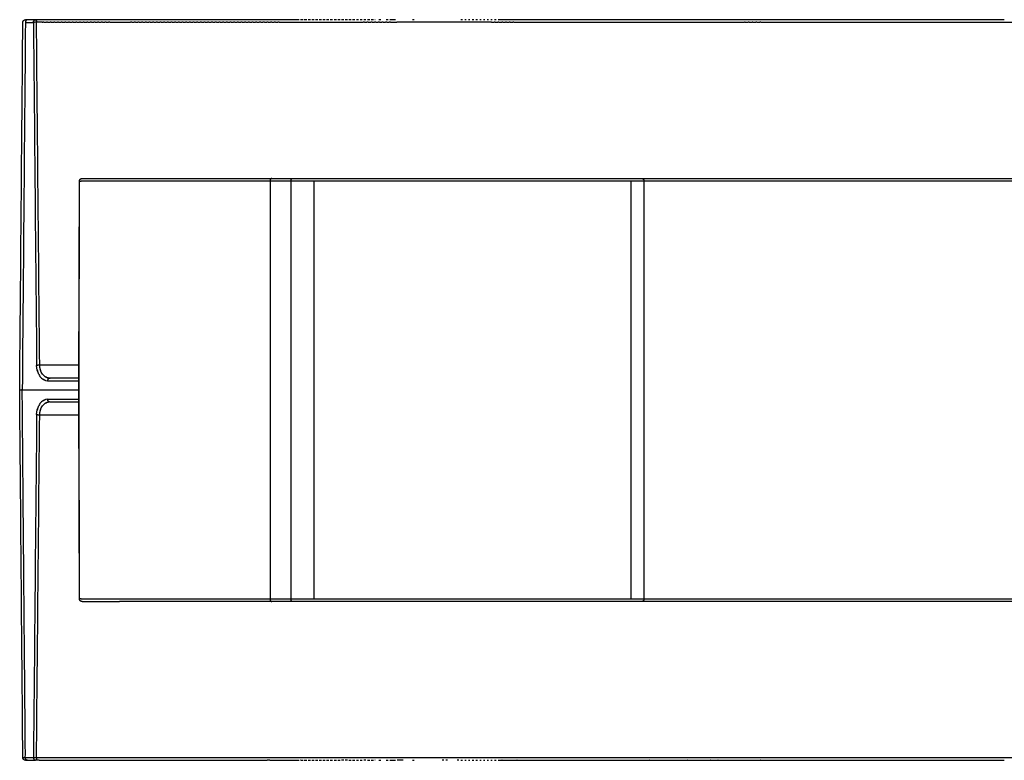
# Model space of a CAD drawing. Header units: millimetres. Extents: x 1996 to 2725, y 0 to 1624.
# Tile 1 of 6: x 1996 to 2360, y 0 to 274. Entities that reach past the tile are written whole.
import ezdxf

# ---------------------------------------------------------------- set-up
doc = ezdxf.new("R2010")
doc.units = ezdxf.units.MM
doc.header["$MEASUREMENT"] = 0
doc.layers.add('Crea2D$visibili$linee', color=7, linetype='Continuous', true_color=0x000000)
doc.layers.add('Default', color=7, linetype='Continuous', true_color=0x000000)

msp = doc.modelspace()

# ---------------------------------------------------------------- linework, layer by layer
at = {"layer": 'Crea2D$visibili$linee'}
for points, weights, degree, knots in [([(1996.84, 273.41), (1996.84, 273.82), (1997.13, 274.11), (1997.42, 274.4), (1997.83, 274.4)], [1, 0.924805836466, 1, 0.925121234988, 1], 2, [0, 0, 0, 0.780994, 0.780994, 1.558804, 1.558804, 1.558804]), ([(1998.54, 274.4), (1997.79, 274.4), (1997.78, 273.41), (1999.27, 273.41), (2000.76, 273.41)], [1, 0.710185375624, 1, 1, 1], 2, [2.570796, 2.570796, 2.570796, 4.132866, 4.132866, 5.132866, 5.132866, 5.132866]), ([(2017.81, 214.6), (2017.81, 214.79), (2017.88, 214.96), (2017.95, 215.16), (2018.1, 215.31), (2018.25, 215.46), (2018.45, 215.53), (2018.56, 215.58), (2018.68, 215.59)], [1, 0.983331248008, 1, 0.978407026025, 1, 0.978407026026, 1, 0.992718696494, 1], 2, [0, 0, 0, 0.36568, 0.36568, 0.782056, 0.782056, 1.198433, 1.198433, 1.439931, 1.439931, 1.439931]), ([(2225.93, 215.6), (2226.34, 215.6), (2226.63, 215.31), (2226.93, 215.01), (2226.93, 214.6)], [1, 0.923879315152, 1, 0.923879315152, 1], 2, [0, 0, 0, 0.785426, 0.785426, 1.570853, 1.570853, 1.570853]), ([(2017.59, 141.6), (2013.97, 141.6), (2010.36, 141.6), (2006.75, 141.6), (2006.3, 141.6), (2005.99, 141.19), (2005.99, 140.61)], [1, 1, 1, 1, 0.806790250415, 0.806790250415, 1], 3, [2.947794, 2.947794, 2.947794, 2.947794, 3, 3, 3, 4.56207, 4.56207, 4.56207, 4.56207]), ([(1996.84, 0.99), (1997.15, 0.99), (1997.47, 0.99), (1997.78, 0.99), (1997.59, 23.53), (1997.39, 46.07), (1997, 91.48), (1996.81, 114.34), (1996.61, 137.2), (1995.99, 137.2), (1995.66, 137.2), (1995.67, 137.2)], [1, 0.999996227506, 0.999996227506, 1, 1, 1, 1, 1, 1, 1, 1, 1], 3, [0, 0, 0, 0, 0.944792, 0.944792, 0.944792, 1.441275, 1.441275, 1.944792, 1.944792, 1.944792, 2.319792, 2.319792, 2.319792, 2.319792]), ([(2017.81, 59.8), (2017.83, 59.8), (2017.85, 59.8), (2017.87, 59.8), (2017.79, 85.6), (2017.71, 111.4), (2017.64, 137.2)], [1, 0.99968617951, 0.99968617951, 1, 1, 1, 1], 3, [0, 0, 0, 0, 0.061329, 0.061329, 0.061329, 77.46169, 77.46169, 77.46169, 77.46169]), ([(2018.68, 58.81), (2018.56, 58.82), (2018.45, 58.87), (2018.25, 58.94), (2018.1, 59.09), (2017.95, 59.24), (2017.88, 59.44), (2017.81, 59.61), (2017.81, 59.8)], [1, 0.992718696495, 1, 0.978407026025, 1, 0.978407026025, 1, 0.983331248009, 1], 2, [0, 0, 0, 0.241498, 0.241498, 0.657874, 0.657874, 1.07425, 1.07425, 1.439931, 1.439931, 1.439931]), ([(2226.93, 59.8), (2226.93, 59.39), (2226.63, 59.09), (2226.34, 58.8), (2225.93, 58.8)], [1, 0.923879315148, 1, 0.923879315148, 1], 2, [0, 0, 0, 0.785426, 0.785426, 1.570853, 1.570853, 1.570853]), ([(1997.83, 0), (1997.42, 0), (1997.13, 0.29), (1996.84, 0.58), (1996.84, 0.99)], [1, 0.924764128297, 1, 0.924805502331, 1], 2, [0, 0, 0, 0.779645, 0.779645, 1.560641, 1.560641, 1.560641])]:
    msp.add_rational_spline(points, weights, degree=degree, knots=knots, dxfattribs=at)
for points, degree in [([(1998.36, 274.4), (1998.1, 274.4), (1997.83, 274.4)], 2), ([(1998.4, 274.4), (1998.38, 274.4), (1998.36, 274.4)], 2), ([(1998.51, 274.4), (1998.45, 274.4), (1998.4, 274.4)], 2), ([(2001.48, 274.4), (2000.01, 274.4), (1998.54, 274.4)], 2), ([(2006.94, 274.4), (2004.24, 274.4), (2001.54, 274.4)], 2), ([(2083.28, 274.4), (2045.11, 274.4), (2006.94, 274.4)], 2), ([(2084.21, 274.4), (2083.74, 274.4), (2083.28, 274.4)], 2), ([(2084.65, 274.4), (2084.43, 274.4), (2084.21, 274.4)], 2), ([(2085.58, 274.4), (2085.11, 274.4), (2084.65, 274.4)], 2), ([(2086.02, 274.4), (2085.8, 274.4), (2085.58, 274.4)], 2), ([(2086.94, 274.4), (2086.48, 274.4), (2086.02, 274.4)], 2), ([(2087.39, 274.4), (2087.17, 274.4), (2086.94, 274.4)], 2), ([(2088.31, 274.4), (2087.85, 274.4), (2087.39, 274.4)], 2), ([(2088.73, 274.4), (2088.52, 274.4), (2088.31, 274.4)], 2), ([(2089.67, 274.4), (2089.2, 274.4), (2088.73, 274.4)], 2), ([(2090.11, 274.4), (2089.89, 274.4), (2089.67, 274.4)], 2), ([(2091.04, 274.4), (2090.57, 274.4), (2090.11, 274.4)], 2), ([(2091.48, 274.4), (2091.26, 274.4), (2091.04, 274.4)], 2), ([(2092.41, 274.4), (2091.94, 274.4), (2091.48, 274.4)], 2), ([(2092.85, 274.4), (2092.63, 274.4), (2092.41, 274.4)], 2), ([(2093.78, 274.4), (2093.31, 274.4), (2092.85, 274.4)], 2), ([(2094.22, 274.4), (2094, 274.4), (2093.78, 274.4)], 2), ([(2095.14, 274.4), (2094.68, 274.4), (2094.22, 274.4)], 2), ([(2095.6, 274.4), (2095.37, 274.4), (2095.14, 274.4)], 2), ([(2096.51, 274.4), (2096.05, 274.4), (2095.6, 274.4)], 2), ([(2096.97, 274.4), (2096.74, 274.4), (2096.51, 274.4)], 2), ([(2097.88, 274.4), (2097.43, 274.4), (2096.97, 274.4)], 2), ([(2098.35, 274.4), (2098.11, 274.4), (2097.88, 274.4)], 2), ([(2099.25, 274.4), (2098.8, 274.4), (2098.35, 274.4)], 2), ([(2100.62, 274.4), (2100.17, 274.4), (2099.72, 274.4)], 2), ([(2101.99, 274.4), (2101.54, 274.4), (2101.09, 274.4)], 2), ([(2103.36, 274.4), (2102.91, 274.4), (2102.47, 274.4)], 2), ([(2104.73, 274.4), (2104.29, 274.4), (2103.84, 274.4)], 2), ([(2106.1, 274.4), (2105.66, 274.4), (2105.22, 274.4)], 2), ([(2107.47, 274.4), (2107.03, 274.4), (2106.6, 274.4)], 2), ([(2108.84, 274.4), (2108.41, 274.4), (2107.97, 274.4)], 2), ([(2110.21, 274.4), (2109.78, 274.4), (2109.35, 274.4)], 2), ([(2111.58, 274.4), (2111.15, 274.4), (2110.73, 274.4)], 2), ([(2112.96, 274.4), (2112.53, 274.4), (2112.1, 274.4)], 2), ([(2114.33, 274.4), (2113.9, 274.4), (2113.48, 274.4)], 2), ([(2115.7, 274.4), (2115.28, 274.4), (2114.86, 274.4)], 2), ([(2117.07, 274.4), (2116.65, 274.4), (2116.23, 274.4)], 2), ([(2118.44, 274.4), (2118.03, 274.4), (2117.61, 274.4)], 2), ([(2119.82, 274.4), (2119.4, 274.4), (2118.99, 274.4)], 2), ([(2121.19, 274.4), (2120.78, 274.4), (2120.37, 274.4)], 2), ([(2122.56, 274.4), (2122.16, 274.4), (2121.75, 274.4)], 2), ([(2123.94, 274.4), (2123.53, 274.4), (2123.13, 274.4)], 2), ([(2125.31, 274.4), (2124.91, 274.4), (2124.51, 274.4)], 2), ([(2126.68, 274.4), (2126.29, 274.4), (2125.89, 274.4)], 2), ([(2127.31, 274.4), (2127.29, 274.4), (2127.27, 274.4)], 2), ([(2129.43, 274.4), (2129.06, 274.4), (2128.69, 274.4)], 2), ([(2132.18, 274.4), (2131.82, 274.4), (2131.46, 274.4)], 2), ([(2134.93, 274.4), (2133.86, 274.4), (2132.79, 274.4)], 2), ([(2141.81, 274.4), (2141.47, 274.4), (2141.13, 274.4)], 2), ([(2159.71, 274.4), (2159.42, 274.4), (2159.12, 274.4)], 2), ([(2161.09, 274.4), (2160.8, 274.4), (2160.51, 274.4)], 2), ([(2162.47, 274.4), (2162.18, 274.4), (2161.9, 274.4)], 2), ([(2163.84, 274.4), (2163.56, 274.4), (2163.28, 274.4)], 2), ([(2165.22, 274.4), (2164.95, 274.4), (2164.67, 274.4)], 2), ([(2166.6, 274.4), (2166.33, 274.4), (2166.06, 274.4)], 2), ([(2167.98, 274.4), (2167.71, 274.4), (2167.44, 274.4)], 2), ([(2169.36, 274.4), (2169.1, 274.4), (2168.83, 274.4)], 2), ([(2170.74, 274.4), (2170.48, 274.4), (2170.22, 274.4)], 2), ([(2172.12, 274.4), (2171.87, 274.4), (2171.61, 274.4)], 2), ([(2173.51, 274.4), (2173.22, 274.4), (2172.93, 274.4)], 2), ([(2174.32, 274.4), (2173.91, 274.4), (2173.51, 274.4)], 2), ([(2174.89, 274.4), (2174.6, 274.4), (2174.32, 274.4)], 2), ([(2175.71, 274.4), (2175.3, 274.4), (2174.89, 274.4)], 2), ([(2176.27, 274.4), (2175.99, 274.4), (2175.71, 274.4)], 2), ([(2177.1, 274.4), (2176.68, 274.4), (2176.27, 274.4)], 2), ([(2177.65, 274.4), (2177.38, 274.4), (2177.1, 274.4)], 2), ([(2178.49, 274.4), (2178.07, 274.4), (2177.65, 274.4)], 2), ([(2241.56, 274.4), (2210.03, 274.4), (2178.49, 274.4)], 2), ([(2241.65, 274.4), (2241.6, 274.4), (2241.56, 274.4)], 2), ([(2242.98, 274.4), (2242.31, 274.4), (2241.65, 274.4)], 2), ([(2243.05, 274.4), (2243.01, 274.4), (2242.98, 274.4)], 2), ([(2244.39, 274.4), (2243.72, 274.4), (2243.05, 274.4)], 2), ([(2244.45, 274.4), (2244.42, 274.4), (2244.39, 274.4)], 2), ([(2244.49, 274.4), (2244.47, 274.4), (2244.45, 274.4)], 2), ([(2245.85, 274.4), (2245.17, 274.4), (2244.49, 274.4)], 2), ([(2245.9, 274.4), (2245.88, 274.4), (2245.85, 274.4)], 2), ([(2247.26, 274.4), (2246.58, 274.4), (2245.9, 274.4)], 2), ([(2247.32, 274.4), (2247.29, 274.4), (2247.26, 274.4)], 2), ([(2248.66, 274.4), (2247.99, 274.4), (2247.32, 274.4)], 2), ([(2251.47, 274.4), (2250.07, 274.4), (2248.66, 274.4)], 2), ([(2262.97, 274.4), (2257.22, 274.4), (2251.47, 274.4)], 2), ([(2264.15, 274.4), (2263.56, 274.4), (2262.97, 274.4)], 2), ([(2264.4, 274.4), (2264.28, 274.4), (2264.15, 274.4)], 2), ([(2265.56, 274.4), (2264.98, 274.4), (2264.4, 274.4)], 2), ([(2265.83, 274.4), (2265.7, 274.4), (2265.56, 274.4)], 2), ([(2266.97, 274.4), (2266.4, 274.4), (2265.83, 274.4)], 2), ([(2267.16, 274.4), (2267.07, 274.4), (2266.97, 274.4)], 2), ([(2268.39, 274.4), (2267.77, 274.4), (2267.16, 274.4)], 2), ([(2268.58, 274.4), (2268.49, 274.4), (2268.39, 274.4)], 2), ([(2269.8, 274.4), (2269.19, 274.4), (2268.58, 274.4)], 2), ([(2270.01, 274.4), (2269.91, 274.4), (2269.8, 274.4)], 2), ([(2352.84, 274.4), (2311.43, 274.4), (2270.01, 274.4)], 2), ([(2352.88, 274.4), (2352.86, 274.4), (2352.84, 274.4)], 2), ([(2354.29, 274.4), (2353.58, 274.4), (2352.88, 274.4)], 2), ([(2354.36, 274.4), (2354.32, 274.4), (2354.29, 274.4)], 2), ([(2355.74, 274.4), (2355.05, 274.4), (2354.36, 274.4)], 2), ([(2355.83, 274.4), (2355.79, 274.4), (2355.74, 274.4)], 2), ([(2357.19, 274.4), (2356.51, 274.4), (2355.83, 274.4)], 2), ([(2357.31, 274.4), (2357.25, 274.4), (2357.19, 274.4)], 2), ([(2358.64, 274.4), (2357.98, 274.4), (2357.31, 274.4)], 2), ([(2358.79, 274.4), (2358.71, 274.4), (2358.64, 274.4)], 2), ([(2360.09, 274.4), (2359.44, 274.4), (2358.79, 274.4)], 2), ([(2360.41, 274.4), (2360.25, 274.4), (2360.09, 274.4)], 2), ([(1995.66, 137.2), (1996.05, 182.6), (1996.44, 228.01), (1996.83, 273.41)], 3), ([(2000.76, 273.41), (2001.15, 231.09), (2001.54, 188.77), (2001.94, 146.45)], 3), ([(2003.07, 146.47), (2002.67, 188.79), (2002.28, 231.11), (2001.89, 273.43)], 3), ([(2003.99, 273.43), (2003.29, 273.43), (2002.59, 273.43), (2001.89, 273.43)], 3), ([(2003.99, 273.43), (2004.14, 273.43), (2004.29, 273.43)], 2), ([(2004.59, 273.43), (2004.44, 273.43), (2004.29, 273.43)], 2), ([(2004.59, 273.43), (2005.12, 273.43), (2005.64, 273.43)], 2), ([(2005.95, 273.43), (2005.79, 273.43), (2005.64, 273.43)], 2), ([(2005.95, 273.43), (2006.47, 273.43), (2006.99, 273.43)], 2), ([(2007.3, 273.43), (2007.14, 273.43), (2006.99, 273.43)], 2), ([(2007.3, 273.43), (2007.82, 273.43), (2008.33, 273.43)], 2), ([(2008.65, 273.43), (2008.49, 273.43), (2008.33, 273.43)], 2), ([(2008.65, 273.43), (2009.17, 273.43), (2009.68, 273.43)], 2), ([(2010.01, 273.43), (2009.85, 273.43), (2009.68, 273.43)], 2), ([(2010.01, 273.43), (2010.52, 273.43), (2011.03, 273.43)], 2), ([(2011.36, 273.43), (2011.2, 273.43), (2011.03, 273.43)], 2), ([(2011.36, 273.43), (2011.87, 273.43), (2012.38, 273.43)], 2), ([(2012.72, 273.43), (2012.55, 273.43), (2012.38, 273.43)], 2), ([(2012.72, 273.43), (2013.22, 273.43), (2013.73, 273.43)], 2), ([(2014.07, 273.43), (2013.9, 273.43), (2013.73, 273.43)], 2), ([(2014.07, 273.43), (2014.58, 273.43), (2015.08, 273.43)], 2), ([(2015.43, 273.43), (2015.25, 273.43), (2015.08, 273.43)], 2), ([(2015.43, 273.43), (2015.93, 273.43), (2016.43, 273.43)], 2), ([(2016.78, 273.43), (2016.61, 273.43), (2016.43, 273.43)], 2), ([(2016.78, 273.43), (2017.28, 273.43), (2017.78, 273.43)], 2), ([(2018.14, 273.43), (2017.96, 273.43), (2017.78, 273.43)], 2), ([(2018.14, 273.43), (2018.64, 273.43), (2019.13, 273.43)], 2), ([(2019.5, 273.43), (2019.31, 273.43), (2019.13, 273.43)], 2), ([(2019.5, 273.43), (2019.99, 273.43), (2020.48, 273.43)], 2), ([(2020.85, 273.43), (2020.67, 273.43), (2020.48, 273.43)], 2), ([(2020.85, 273.43), (2021.34, 273.43), (2021.83, 273.43)], 2), ([(2022.21, 273.43), (2022.02, 273.43), (2021.83, 273.43)], 2), ([(2022.21, 273.43), (2022.7, 273.43), (2023.18, 273.43)], 2), ([(2023.57, 273.43), (2023.38, 273.43), (2023.18, 273.43)], 2), ([(2023.57, 273.43), (2024.05, 273.43), (2024.54, 273.43)], 2), ([(2024.93, 273.43), (2024.73, 273.43), (2024.54, 273.43)], 2), ([(2024.93, 273.43), (2025.41, 273.43), (2025.89, 273.43)], 2), ([(2026.28, 273.43), (2026.09, 273.43), (2025.89, 273.43)], 2), ([(2026.28, 273.43), (2026.76, 273.43), (2027.24, 273.43)], 2), ([(2027.64, 273.43), (2027.44, 273.43), (2027.24, 273.43)], 2), ([(2027.64, 273.43), (2028.12, 273.43), (2028.6, 273.43)], 2), ([(2029, 273.43), (2028.8, 273.43), (2028.6, 273.43)], 2), ([(2029, 273.43), (2032.86, 273.43), (2036.72, 273.43)], 2), ([(2037.16, 273.43), (2036.94, 273.43), (2036.72, 273.43)], 2), ([(2037.16, 273.43), (2037.62, 273.43), (2038.08, 273.43)], 2), ([(2038.52, 273.43), (2038.3, 273.43), (2038.08, 273.43)], 2), ([(2038.52, 273.43), (2038.98, 273.43), (2039.44, 273.43)], 2), ([(2039.88, 273.43), (2039.66, 273.43), (2039.44, 273.43)], 2), ([(2039.88, 273.43), (2040.33, 273.43), (2040.79, 273.43)], 2), ([(2041.24, 273.43), (2041.02, 273.43), (2040.79, 273.43)], 2), ([(2041.24, 273.43), (2041.69, 273.43), (2042.15, 273.43)], 2), ([(2042.6, 273.43), (2042.37, 273.43), (2042.15, 273.43)], 2), ([(2042.6, 273.43), (2043.05, 273.43), (2043.51, 273.43)], 2), ([(2043.96, 273.43), (2043.73, 273.43), (2043.51, 273.43)], 2), ([(2043.96, 273.43), (2044.41, 273.43), (2044.87, 273.43)], 2), ([(2045.32, 273.43), (2045.09, 273.43), (2044.87, 273.43)], 2), ([(2045.32, 273.43), (2045.77, 273.43), (2046.22, 273.43)], 2), ([(2046.68, 273.43), (2046.45, 273.43), (2046.22, 273.43)], 2), ([(2046.68, 273.43), (2047.13, 273.43), (2047.58, 273.43)], 2), ([(2048.05, 273.43), (2047.81, 273.43), (2047.58, 273.43)], 2), ([(2048.05, 273.43), (2048.49, 273.43), (2048.94, 273.43)], 2), ([(2049.41, 273.43), (2049.18, 273.43), (2048.94, 273.43)], 2), ([(2049.41, 273.43), (2049.85, 273.43), (2050.3, 273.43)], 2), ([(2050.77, 273.43), (2050.54, 273.43), (2050.3, 273.43)], 2), ([(2050.77, 273.43), (2051.22, 273.43), (2051.66, 273.43)], 2), ([(2052.13, 273.43), (2051.9, 273.43), (2051.66, 273.43)], 2), ([(2052.13, 273.43), (2052.58, 273.43), (2053.02, 273.43)], 2), ([(2053.5, 273.43), (2053.26, 273.43), (2053.02, 273.43)], 2), ([(2053.5, 273.43), (2053.94, 273.43), (2054.38, 273.43)], 2), ([(2054.86, 273.43), (2054.62, 273.43), (2054.38, 273.43)], 2), ([(2054.86, 273.43), (2055.3, 273.43), (2055.74, 273.43)], 2), ([(2056.23, 273.43), (2055.98, 273.43), (2055.74, 273.43)], 2), ([(2056.23, 273.43), (2056.67, 273.43), (2057.1, 273.43)], 2), ([(2057.59, 273.43), (2057.35, 273.43), (2057.1, 273.43)], 2), ([(2057.59, 273.43), (2058.03, 273.43), (2058.47, 273.43)], 2), ([(2058.95, 273.43), (2058.71, 273.43), (2058.47, 273.43)], 2), ([(2058.95, 273.43), (2059.39, 273.43), (2059.83, 273.43)], 2), ([(2060.32, 273.43), (2060.07, 273.43), (2059.83, 273.43)], 2), ([(2060.32, 273.43), (2060.76, 273.43), (2061.19, 273.43)], 2), ([(2061.68, 273.43), (2061.44, 273.43), (2061.19, 273.43)], 2), ([(2061.68, 273.43), (2062.12, 273.43), (2062.55, 273.43)], 2), ([(2063.05, 273.43), (2062.8, 273.43), (2062.55, 273.43)], 2), ([(2063.05, 273.43), (2063.48, 273.43), (2063.92, 273.43)], 2), ([(2064.42, 273.43), (2064.17, 273.43), (2063.92, 273.43)], 2), ([(2064.42, 273.43), (2064.85, 273.43), (2065.28, 273.43)], 2), ([(2065.78, 273.43), (2065.53, 273.43), (2065.28, 273.43)], 2), ([(2065.78, 273.43), (2066.21, 273.43), (2066.65, 273.43)], 2), ([(2067.15, 273.43), (2066.9, 273.43), (2066.65, 273.43)], 2), ([(2067.15, 273.43), (2067.58, 273.43), (2068.01, 273.43)], 2), ([(2068.51, 273.43), (2068.26, 273.43), (2068.01, 273.43)], 2), ([(2068.51, 273.43), (2068.94, 273.43), (2069.38, 273.43)], 2), ([(2069.88, 273.43), (2069.63, 273.43), (2069.38, 273.43)], 2), ([(2069.88, 273.43), (2070.31, 273.43), (2070.74, 273.43)], 2), ([(2071.25, 273.43), (2070.99, 273.43), (2070.74, 273.43)], 2), ([(2071.25, 273.43), (2071.68, 273.43), (2072.11, 273.43)], 2), ([(2072.62, 273.43), (2072.36, 273.43), (2072.11, 273.43)], 2), ([(2072.62, 273.43), (2073.04, 273.43), (2073.47, 273.43)], 2), ([(2073.98, 273.43), (2073.73, 273.43), (2073.47, 273.43)], 2), ([(2073.98, 273.43), (2074.41, 273.43), (2074.84, 273.43)], 2), ([(2075.35, 273.43), (2075.1, 273.43), (2074.84, 273.43)], 2), ([(2075.35, 273.43), (2075.78, 273.43), (2076.21, 273.43)], 2), ([(2076.72, 273.43), (2076.46, 273.43), (2076.21, 273.43)], 2), ([(2076.72, 273.43), (2077.15, 273.43), (2077.57, 273.43)], 2), ([(2078.09, 273.43), (2077.83, 273.43), (2077.57, 273.43)], 2), ([(2078.09, 273.43), (2078.51, 273.43), (2078.94, 273.43)], 2), ([(2079.46, 273.43), (2079.2, 273.43), (2078.94, 273.43)], 2), ([(2079.46, 273.43), (2079.88, 273.43), (2080.31, 273.43)], 2), ([(2080.83, 273.43), (2080.57, 273.43), (2080.31, 273.43)], 2), ([(2080.83, 273.43), (2081.25, 273.43), (2081.68, 273.43)], 2), ([(2082.2, 273.43), (2081.94, 273.43), (2081.68, 273.43)], 2), ([(2082.2, 273.43), (2082.62, 273.43), (2083.05, 273.43)], 2), ([(2083.57, 273.43), (2083.31, 273.43), (2083.05, 273.43)], 2), ([(2083.57, 273.43), (2083.99, 273.43), (2084.42, 273.43)], 2), ([(2084.94, 273.43), (2084.68, 273.43), (2084.42, 273.43)], 2), ([(2084.94, 273.43), (2085.36, 273.43), (2085.79, 273.43)], 2), ([(2086.31, 273.43), (2086.05, 273.43), (2085.79, 273.43)], 2), ([(2086.31, 273.43), (2086.73, 273.43), (2087.16, 273.43)], 2), ([(2087.68, 273.43), (2087.42, 273.43), (2087.16, 273.43)], 2), ([(2087.68, 273.43), (2088.1, 273.43), (2088.53, 273.43)], 2), ([(2089.05, 273.43), (2088.79, 273.43), (2088.53, 273.43)], 2), ([(2089.05, 273.43), (2089.47, 273.43), (2089.9, 273.43)], 2), ([(2090.42, 273.43), (2090.16, 273.43), (2089.9, 273.43)], 2), ([(2090.42, 273.43), (2090.84, 273.43), (2091.27, 273.43)], 2), ([(2091.79, 273.43), (2091.53, 273.43), (2091.27, 273.43)], 2), ([(2091.79, 273.43), (2107.35, 273.43), (2122.92, 273.43)], 2), ([(2123.42, 273.43), (2123.17, 273.43), (2122.92, 273.43)], 2), ([(2123.42, 273.43), (2123.86, 273.43), (2124.3, 273.43)], 2), ([(2124.8, 273.43), (2124.55, 273.43), (2124.3, 273.43)], 2), ([(2124.8, 273.43), (2125.24, 273.43), (2125.68, 273.43)], 2), ([(2126.18, 273.43), (2125.93, 273.43), (2125.68, 273.43)], 2), ([(2126.18, 273.43), (2126.62, 273.43), (2127.06, 273.43)], 2), ([(2127.56, 273.43), (2127.31, 273.43), (2127.06, 273.43)], 2), ([(2127.56, 273.43), (2128, 273.43), (2128.44, 273.43)], 2), ([(2128.94, 273.43), (2128.69, 273.43), (2128.44, 273.43)], 2), ([(2128.94, 273.43), (2129.38, 273.43), (2129.82, 273.43)], 2), ([(2130.32, 273.43), (2130.07, 273.43), (2129.82, 273.43)], 2), ([(2130.32, 273.43), (2130.76, 273.43), (2131.2, 273.43)], 2), ([(2131.7, 273.43), (2131.45, 273.43), (2131.2, 273.43)], 2), ([(2131.7, 273.43), (2132.14, 273.43), (2132.59, 273.43)], 2), ([(2133.08, 273.43), (2132.83, 273.43), (2132.59, 273.43)], 2), ([(2133.08, 273.43), (2134.21, 273.43), (2135.35, 273.43)], 2), ([(2170.43, 273.43), (2152.89, 273.43), (2135.35, 273.43)], 2), ([(2170.43, 273.43), (2170.93, 273.43), (2171.42, 273.43)], 2), ([(2171.81, 273.43), (2171.62, 273.43), (2171.42, 273.43)], 2), ([(2171.81, 273.43), (2172.32, 273.43), (2172.82, 273.43)], 2), ([(2173.2, 273.43), (2173.01, 273.43), (2172.82, 273.43)], 2), ([(2173.2, 273.43), (2173.71, 273.43), (2174.21, 273.43)], 2), ([(2174.59, 273.43), (2174.4, 273.43), (2174.21, 273.43)], 2), ([(2174.59, 273.43), (2175.1, 273.43), (2175.6, 273.43)], 2), ([(2175.98, 273.43), (2175.79, 273.43), (2175.6, 273.43)], 2), ([(2175.98, 273.43), (2176.49, 273.43), (2177, 273.43)], 2), ([(2177.37, 273.43), (2177.18, 273.43), (2177, 273.43)], 2), ([(2177.37, 273.43), (2177.88, 273.43), (2178.39, 273.43)], 2), ([(2178.75, 273.43), (2178.57, 273.43), (2178.39, 273.43)], 2), ([(2178.75, 273.43), (2206.9, 273.43), (2235.29, 273.43), (2264.15, 273.43)], 3), ([(2264.46, 273.43), (2264.3, 273.43), (2264.15, 273.43)], 2), ([(2264.46, 273.43), (2265.01, 273.43), (2265.57, 273.43)], 2), ([(2265.88, 273.43), (2265.73, 273.43), (2265.57, 273.43)], 2), ([(2265.88, 273.43), (2266.43, 273.43), (2266.99, 273.43)], 2), ([(2267.31, 273.43), (2267.15, 273.43), (2266.99, 273.43)], 2), ([(2267.31, 273.43), (2267.86, 273.43), (2268.41, 273.43)], 2), ([(2268.73, 273.43), (2268.57, 273.43), (2268.41, 273.43)], 2), ([(2268.73, 273.43), (2269.28, 273.43), (2269.82, 273.43)], 2), ([(2270.16, 273.43), (2269.99, 273.43), (2269.82, 273.43)], 2), ([(2225.67, 215.6), (2225.67, 215.6), (2225.66, 215.6)], 2), ([(2017.57, 137.2), (2017.65, 163), (2017.73, 188.8), (2017.81, 214.6)], 3), ([(2017.64, 137.2), (2017.71, 163), (2017.79, 188.8), (2017.87, 214.6)], 3), ([(2017.87, 214.6), (2018.17, 214.6), (2018.46, 214.6)], 2), ([(2088.4, 214.6), (2088.4, 137.2), (2088.4, 59.8)], 2), ([(2096.17, 59.8), (2096.17, 137.2), (2096.17, 214.6)], 2), ([(2104.81, 59.8), (2104.81, 137.2), (2104.81, 214.6)], 2), ([(2222.1, 214.6), (2222.1, 137.2), (2222.1, 59.8)], 2), ([(2226.93, 214.6), (2226.93, 137.2), (2226.93, 59.8)], 2), ([(2001.94, 146.45), (2001.94, 146.4), (2001.94, 146.35), (2001.94, 146.3)], 3), ([(2002.79, 142.9), (2002.28, 143.85), (2001.98, 145.05), (2001.94, 146.3)], 3), ([(2003.07, 146.47), (2005.31, 146.47), (2007.54, 146.47), (2009.79, 146.47)], 3), ([(2004.08, 143.12), (2003.46, 143.99), (2003.08, 145.2), (2003.07, 146.47)], 3), ([(2009.79, 146.47), (2013.69, 146.47), (2017.6, 146.47)], 2), ([(2004.09, 143.11), (2004.09, 143.12), (2004.08, 143.12), (2004.08, 143.12)], 3), ([(2006.49, 141.61), (2005.65, 141.69), (2004.83, 142.16), (2004.21, 142.95)], 3), ([(2006.22, 141.65), (2005.67, 141.75), (2005.14, 142.02), (2004.68, 142.45)], 3), ([(2005.22, 140.72), (2004.72, 140.86), (2004.23, 141.14), (2003.79, 141.55)], 3), ([(2004.08, 141.3), (2004.08, 141.3), (2004.08, 141.3)], 2), ([(2005.99, 140.61), (2011.78, 140.61), (2017.58, 140.61)], 2), ([(1996.83, 0.99), (1996.44, 46.39), (1996.05, 91.8), (1995.66, 137.2)], 3), ([(2017.57, 137.2), (2007.09, 137.2), (1996.61, 137.2)], 2), ([(2017.64, 137.2), (2017.6, 137.2), (2017.57, 137.2)], 2), ([(2017.81, 59.8), (2017.73, 85.6), (2017.65, 111.4), (2017.57, 137.2)], 3), ([(2001.94, 128.1), (2001.98, 129.35), (2002.28, 130.55), (2002.79, 131.5)], 3), ([(2003.79, 132.85), (2004.23, 133.26), (2004.72, 133.54), (2005.22, 133.68)], 3), ([(2004.08, 133.1), (2004.08, 133.1), (2004.08, 133.1)], 2), ([(2004.21, 131.45), (2004.83, 132.24), (2005.65, 132.71), (2006.49, 132.79)], 3), ([(2004.68, 131.95), (2005.14, 132.38), (2005.67, 132.65), (2006.22, 132.75)], 3), ([(2005.99, 133.79), (2011.78, 133.79), (2017.58, 133.79)], 2), ([(2006.75, 132.8), (2012.17, 132.8), (2017.59, 132.8)], 2), ([(2001.94, 127.95), (2001.54, 85.63), (2001.15, 43.31), (2000.76, 0.99)], 3), ([(2001.89, 0.97), (2002.28, 43.29), (2002.67, 85.61), (2003.07, 127.93)], 3), ([(2001.94, 128.1), (2001.94, 128.05), (2001.94, 128), (2001.94, 127.95)], 3), ([(2003.07, 127.93), (2003.08, 129.2), (2003.46, 130.41), (2004.08, 131.28)], 3), ([(2017.6, 127.93), (2012.75, 127.93), (2007.9, 127.93), (2003.07, 127.93)], 3), ([(2004.08, 131.28), (2004.08, 131.28), (2004.09, 131.28), (2004.09, 131.29)], 3), ([(2018.46, 59.8), (2018.17, 59.8), (2017.87, 59.8)], 2), ([(2018.81, 58.8), (2025.7, 58.8), (2032.59, 58.8)], 2), ([(1997.78, 0.99), (1999.27, 0.99), (2000.76, 0.99)], 2), ([(1998.46, 0), (1998.46, 0), (1998.47, 0)], 2), ([(1998.47, 0), (1998.47, 0), (1998.48, 0)], 2), ([(1998.48, 0), (1998.48, 0), (1998.49, 0)], 2), ([(1998.49, 0), (1998.49, 0), (1998.5, 0)], 2), ([(1998.5, 0), (1998.5, 0), (1998.51, 0)], 2), ([(1998.54, 0), (2000.01, 0), (2001.49, 0)], 2), ([(2002.87, 0), (2002.2, 0), (2001.54, 0)], 2), ([(2003.99, 0.97), (2003.29, 0.97), (2002.59, 0.97), (2001.89, 0.97)], 3), ([(2002.87, 0), (2004.9, 0), (2006.94, 0)], 2), ([(2006.94, 0), (2045.11, 0), (2083.28, 0)], 2), ([(2083.28, 0), (2083.74, 0), (2084.21, 0)], 2), ([(2084.21, 0), (2084.43, 0), (2084.65, 0)], 2), ([(2084.65, 0), (2085.11, 0), (2085.58, 0)], 2), ([(2085.58, 0), (2085.8, 0), (2086.02, 0)], 2), ([(2086.02, 0), (2086.48, 0), (2086.94, 0)], 2), ([(2086.94, 0), (2087.15, 0), (2087.36, 0)], 2), ([(2088.31, 0), (2087.83, 0), (2087.36, 0)], 2), ([(2088.31, 0), (2088.52, 0), (2088.73, 0)], 2), ([(2088.73, 0), (2089.2, 0), (2089.67, 0)], 2), ([(2089.67, 0), (2089.89, 0), (2090.11, 0)], 2), ([(2090.11, 0), (2090.57, 0), (2091.04, 0)], 2), ([(2091.04, 0), (2091.26, 0), (2091.48, 0)], 2), ([(2091.48, 0), (2091.94, 0), (2092.41, 0)], 2), ([(2092.41, 0), (2092.63, 0), (2092.85, 0)], 2), ([(2092.85, 0), (2093.31, 0), (2093.78, 0)], 2), ([(2093.78, 0), (2094, 0), (2094.22, 0)], 2), ([(2094.22, 0), (2094.68, 0), (2095.14, 0)], 2), ([(2095.14, 0), (2095.37, 0), (2095.6, 0)], 2), ([(2095.63, 0), (2095.62, 0), (2095.6, 0)], 2), ([(2095.63, 0), (2096.07, 0), (2096.51, 0)], 2), ([(2096.51, 0), (2096.74, 0), (2096.97, 0)], 2), ([(2096.97, 0), (2097.43, 0), (2097.88, 0)], 2), ([(2097.88, 0), (2098.11, 0), (2098.35, 0)], 2), ([(2098.35, 0), (2098.8, 0), (2099.25, 0)], 2), ([(2099.76, 0), (2099.74, 0), (2099.72, 0)], 2), ([(2099.76, 0), (2100.19, 0), (2100.62, 0)], 2), ([(2101.09, 0), (2101.54, 0), (2101.99, 0)], 2), ([(2102.47, 0), (2102.91, 0), (2103.36, 0)], 2), ([(2103.84, 0), (2104.29, 0), (2104.73, 0)], 2), ([(2105.22, 0), (2105.66, 0), (2106.1, 0)], 2), ([(2106.6, 0), (2107.03, 0), (2107.47, 0)], 2), ([(2107.97, 0), (2108.41, 0), (2108.84, 0)], 2), ([(2109.35, 0), (2109.78, 0), (2110.21, 0)], 2), ([(2110.73, 0), (2111.15, 0), (2111.58, 0)], 2), ([(2112.1, 0), (2112.53, 0), (2112.96, 0)], 2), ([(2113.48, 0), (2113.9, 0), (2114.33, 0)], 2), ([(2115.7, 0), (2115.28, 0), (2114.86, 0)], 2), ([(2117.07, 0), (2116.65, 0), (2116.23, 0)], 2), ([(2117.61, 0), (2118.03, 0), (2118.44, 0)], 2), ([(2118.99, 0), (2119.4, 0), (2119.82, 0)], 2), ([(2120.37, 0), (2120.78, 0), (2121.19, 0)], 2), ([(2121.75, 0), (2122.16, 0), (2122.56, 0)], 2), ([(2123.94, 0), (2123.53, 0), (2123.13, 0)], 2), ([(2124.51, 0), (2124.91, 0), (2125.31, 0)], 2), ([(2125.89, 0), (2126.29, 0), (2126.68, 0)], 2), ([(2127.31, 0), (2127.29, 0), (2127.27, 0)], 2), ([(2128.69, 0), (2129.06, 0), (2129.43, 0)], 2), ([(2131.46, 0), (2131.82, 0), (2132.18, 0)], 2), ([(2177.37, 0.97), (2154.98, 0.97), (2132.59, 0.97)], 2), ([(2132.79, 0), (2133.86, 0), (2134.93, 0)], 2), ([(2137.68, 0), (2136.62, 0), (2135.55, 0)], 2), ([(2141.13, 0), (2141.47, 0), (2141.81, 0)], 2), ([(2152.82, 0), (2152.48, 0), (2152.14, 0)], 2), ([(2154.2, 0), (2153.86, 0), (2153.52, 0)], 2), ([(2158.33, 0), (2158, 0), (2157.68, 0)], 2), ([(2159.12, 0), (2159.42, 0), (2159.71, 0)], 2), ([(2160.51, 0), (2160.8, 0), (2161.09, 0)], 2), ([(2161.9, 0), (2162.18, 0), (2162.47, 0)], 2), ([(2163.28, 0), (2163.56, 0), (2163.84, 0)], 2), ([(2164.67, 0), (2164.95, 0), (2165.22, 0)], 2), ([(2166.06, 0), (2166.33, 0), (2166.6, 0)], 2), ([(2167.44, 0), (2167.71, 0), (2167.98, 0)], 2), ([(2168.83, 0), (2169.1, 0), (2169.36, 0)], 2), ([(2170.22, 0), (2170.48, 0), (2170.74, 0)], 2), ([(2171.61, 0), (2171.87, 0), (2172.12, 0)], 2), ([(2172.93, 0), (2173.22, 0), (2173.51, 0)], 2), ([(2173.51, 0), (2173.91, 0), (2174.32, 0)], 2), ([(2174.39, 0), (2174.35, 0), (2174.32, 0)], 2), ([(2174.39, 0), (2174.64, 0), (2174.89, 0)], 2), ([(2174.89, 0), (2175.3, 0), (2175.71, 0)], 2), ([(2175.78, 0), (2175.74, 0), (2175.71, 0)], 2), ([(2175.78, 0), (2176.02, 0), (2176.27, 0)], 2), ([(2176.27, 0), (2176.68, 0), (2177.1, 0)], 2), ([(2177.1, 0), (2177.38, 0), (2177.65, 0)], 2), ([(2177.65, 0), (2178.07, 0), (2178.49, 0)], 2), ([(2178.49, 0), (2179.19, 0), (2179.88, 0)], 2), ([(2179.95, 0), (2179.91, 0), (2179.88, 0)], 2), ([(2179.95, 0), (2203.7, 0), (2227.44, 0)], 2), ([(2227.53, 0), (2227.49, 0), (2227.44, 0)], 2), ([(2227.53, 0), (2228.19, 0), (2228.85, 0)], 2), ([(2228.94, 0), (2228.9, 0), (2228.85, 0)], 2), ([(2228.94, 0), (2235.25, 0), (2241.56, 0)], 2), ([(2241.56, 0), (2241.6, 0), (2241.65, 0)], 2), ([(2241.65, 0), (2242.31, 0), (2242.98, 0)], 2), ([(2243.05, 0), (2243.01, 0), (2242.98, 0)], 2), ([(2243.05, 0), (2243.72, 0), (2244.39, 0)], 2), ([(2244.39, 0), (2244.42, 0), (2244.45, 0)], 2), ([(2244.45, 0), (2244.47, 0), (2244.49, 0)], 2), ([(2244.49, 0), (2245.17, 0), (2245.86, 0)], 2), ([(2245.86, 0), (2245.88, 0), (2245.9, 0)], 2), ([(2245.9, 0), (2246.58, 0), (2247.26, 0)], 2), ([(2247.26, 0), (2247.29, 0), (2247.32, 0)], 2), ([(2247.32, 0), (2247.99, 0), (2248.66, 0)], 2), ([(2248.66, 0), (2248.7, 0), (2248.74, 0)], 2), ([(2248.74, 0), (2250.11, 0), (2251.49, 0)], 2), ([(2251.58, 0), (2251.53, 0), (2251.49, 0)], 2), ([(2251.58, 0), (2252.96, 0), (2254.33, 0)], 2), ([(2254.43, 0), (2254.38, 0), (2254.33, 0)], 2), ([(2254.43, 0), (2258.7, 0), (2262.97, 0)], 2), ([(2262.97, 0), (2263.56, 0), (2264.15, 0)], 2), ([(2264.15, 0), (2264.28, 0), (2264.4, 0)], 2), ([(2264.4, 0), (2264.98, 0), (2265.56, 0)], 2), ([(2265.56, 0), (2265.7, 0), (2265.83, 0)], 2), ([(2265.83, 0), (2266.4, 0), (2266.97, 0)], 2), ([(2266.97, 0), (2267.07, 0), (2267.16, 0)], 2), ([(2267.16, 0), (2267.77, 0), (2268.39, 0)], 2), ([(2268.39, 0), (2268.49, 0), (2268.58, 0)], 2), ([(2268.58, 0), (2269.19, 0), (2269.8, 0)], 2), ([(2269.8, 0), (2269.91, 0), (2270.01, 0)], 2), ([(2270.12, 0), (2270.07, 0), (2270.01, 0)], 2), ([(2270.12, 0), (2311.48, 0), (2352.84, 0)], 2), ([(2352.84, 0), (2352.86, 0), (2352.88, 0)], 2), ([(2352.88, 0), (2353.58, 0), (2354.29, 0)], 2), ([(2354.29, 0), (2354.32, 0), (2354.36, 0)], 2), ([(2354.36, 0), (2355.05, 0), (2355.74, 0)], 2), ([(2355.74, 0), (2355.79, 0), (2355.83, 0)], 2), ([(2355.83, 0), (2356.51, 0), (2357.19, 0)], 2), ([(2357.19, 0), (2357.25, 0), (2357.31, 0)], 2), ([(2357.31, 0), (2357.98, 0), (2358.64, 0)], 2), ([(2358.64, 0), (2358.71, 0), (2358.79, 0)], 2), ([(2358.79, 0), (2359.44, 0), (2360.09, 0)], 2), ([(2360.09, 0), (2360.25, 0), (2360.41, 0)], 2)]:
    msp.add_open_spline(points, degree=degree, dxfattribs=at)
for points, weights, degree in [([(2000.76, 273.41), (2000.76, 273.75), (2000.92, 274.01)], [1, 0.877744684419, 0.858633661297], 2), ([(2001.52, 274.4), (2001.15, 274.4), (2000.92, 274.01)], [1, 0.832440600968, 0.858633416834], 2), ([(2001.45, 274.4), (2001.47, 274.4), (2001.49, 274.4)], [1, 0.999564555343, 1], 2), ([(2001.52, 274.4), (2001.88, 274.4), (2001.89, 273.43)], [1, 0.716301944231, 1], 2), ([(1996.84, 273.41), (1996.84, 273.41), (1996.84, 273.41)], [1, 0.9984194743, 1], 2), ([(2001.89, 273.43), (2001.32, 273.43), (2000.76, 273.41)], [1, 0.999858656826, 1], 2), ([(2017.87, 214.6), (2017.87, 215.6), (2018.81, 215.6)], [1, 0.707106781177, 1.00000000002], 2), ([(2089.07, 215.6), (2088.4, 215.6), (2088.4, 214.6)], [1, 0.707106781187, 1], 2), ([(2096.17, 214.6), (2096.17, 215.6), (2096.72, 215.6)], [1, 0.707106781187, 1], 2), ([(2017.81, 214.6), (2017.81, 214.6), (2017.81, 214.6)], [0.962531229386, 0.961936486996, 0.961936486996], 2), ([(2017.81, 214.6), (2017.84, 214.6), (2017.87, 214.6)], [1, 0.999387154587, 1], 2), ([(2017.81, 214.6), (2017.81, 214.6), (2017.81, 214.6), (2017.81, 214.6)], [0.9637082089, 0.961842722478, 0.961450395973, 0.962531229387], 3), ([(2001.94, 146.45), (2002.5, 146.47), (2003.07, 146.47)], [1, 0.999858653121, 1], 2), ([(2002.14, 144.69), (2002.26, 144.15), (2002.46, 143.63)], [1, 0.997357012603, 1], 2), ([(2003.63, 143.9), (2003.36, 144.49), (2003.22, 145.11)], [1, 0.994217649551, 1], 2), ([(2004.21, 142.95), (2004.15, 143.03), (2004.09, 143.11)], [1, 0.999726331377, 1], 2), ([(2004.09, 131.29), (2004.15, 131.37), (2004.21, 131.45)], [1, 0.999726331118, 1], 2), ([(2006.75, 132.8), (2005.99, 132.8), (2005.99, 133.79)], [1, 0.710185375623, 1], 2), ([(2003.07, 127.93), (2002.5, 127.93), (2001.94, 127.95)], [1, 0.999858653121, 1], 2), ([(2002.46, 130.77), (2002.26, 130.25), (2002.14, 129.71)], [1, 0.997357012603, 1], 2), ([(2003.22, 129.29), (2003.36, 129.91), (2003.63, 130.5)], [1, 0.994217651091, 1], 2), ([(2017.81, 59.8), (2017.81, 59.8), (2017.81, 59.8)], [0.964315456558, 0.960747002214, 0.962531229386], 2), ([(2018.81, 58.8), (2017.87, 58.8), (2017.87, 59.8)], [0.999999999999, 0.707106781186, 1], 2), ([(2088.4, 59.8), (2088.4, 58.8), (2089.07, 58.8)], [1, 0.707106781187, 1], 2), ([(2096.72, 58.8), (2096.17, 58.8), (2096.17, 59.8)], [1, 0.707106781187, 1], 2), ([(1998.54, 0), (1997.79, 0), (1997.78, 0.99)], [1, 0.710185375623, 1], 2), ([(2000.76, 0.99), (2000.76, 0), (2001.52, 0)], [1, 0.71018537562, 1], 2), ([(2000.76, 0.99), (2000.89, 0.99), (2001.02, 0.98)], [1, 0.999974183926, 1], 2), ([(2001.89, 0.97), (2001.45, 0.97), (2001.02, 0.98)], [1, 0.999936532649, 1], 2), ([(2001.89, 0.97), (2001.88, 0), (2001.52, 0)], [1, 0.716301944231, 1], 2)]:
    msp.add_rational_spline(points, weights, degree=degree, dxfattribs=at)
for points, knots in [([(1997.78, 273.41), (1997.59, 250.87), (1997.39, 228.33), (1997, 182.92), (1996.81, 160.06), (1996.61, 137.2)], [2, 2, 2, 2, 2.496482, 2.496482, 3, 3, 3, 3]), ([(2270.16, 273.43), (2299.68, 273.43), (2329.75, 273.43), (2361.62, 273.43), (2362.98, 273.43), (2364.34, 273.43)], [-0.46261695, -0.46261695, -0.46261695, -0.46261695, -0.3724212, -0.3724212, -0.36840527, -0.36840527, -0.36840527, -0.36840527]), ([(2002.79, 142.9), (2002.91, 142.67), (2003.04, 142.45), (2003.94, 141.19), (2004.96, 140.61), (2005.99, 140.61)], [-0.005626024, -0.005626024, -0.005626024, -0.005626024, -0.004737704, -0.004737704, 0, 0, 0, 0]), ([(2005.99, 133.79), (2004.96, 133.79), (2003.94, 133.21), (2003.04, 131.95), (2002.91, 131.73), (2002.79, 131.5)], [0, 0, 0, 0, 0.004737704, 0.004737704, 0.005626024, 0.005626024, 0.005626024, 0.005626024]), ([(1997.83, 0), (1997.83, 0), (1997.84, 0), (1997.92, 0), (1998.03, 0), (1998.19, 0), (1998.26, 0), (1998.36, 0), (1998.46, 0)], [7.6275985, 7.6275985, 7.6275985, 7.6275985, 7.7109055, 7.7109055, 7.888618, 7.888618, 7.888618, 7.97664, 7.97664, 7.97664, 7.97664]), ([(2132.59, 0.97), (2118.03, 0.97), (2103.51, 0.97), (2060.51, 0.97), (2032.16, 0.97), (2003.99, 0.97)], [0.6057026, 0.6057026, 0.6057026, 0.6057026, 0.6517371, 0.6517371, 0.7425765, 0.7425765, 0.7425765, 0.7425765]), ([(2364.34, 0.97), (2362.98, 0.97), (2361.62, 0.97), (2328.77, 0.97), (2297.74, 0.97), (2236.88, 0.97), (2206.99, 0.97), (2177.37, 0.97)], [0.3684053, 0.3684053, 0.3684053, 0.3684053, 0.3724212, 0.3724212, 0.4655265, 0.4655265, 0.5586318, 0.5586318, 0.5586318, 0.5586318])]:
    msp.add_open_spline(points, degree=3, knots=knots, dxfattribs=at)
at = {"layer": 'Default'}
for points in [[(2018.81, 215.6), (2501.21, 215.6)], [(2496.17, 214.6), (2018.46, 214.6)], [(2018.46, 59.8), (2479.53, 59.81)], [(2479.51, 58.8), (2032.59, 58.8)]]:
    msp.add_lwpolyline(points, dxfattribs=at)

doc.saveas('drawing.dxf')
